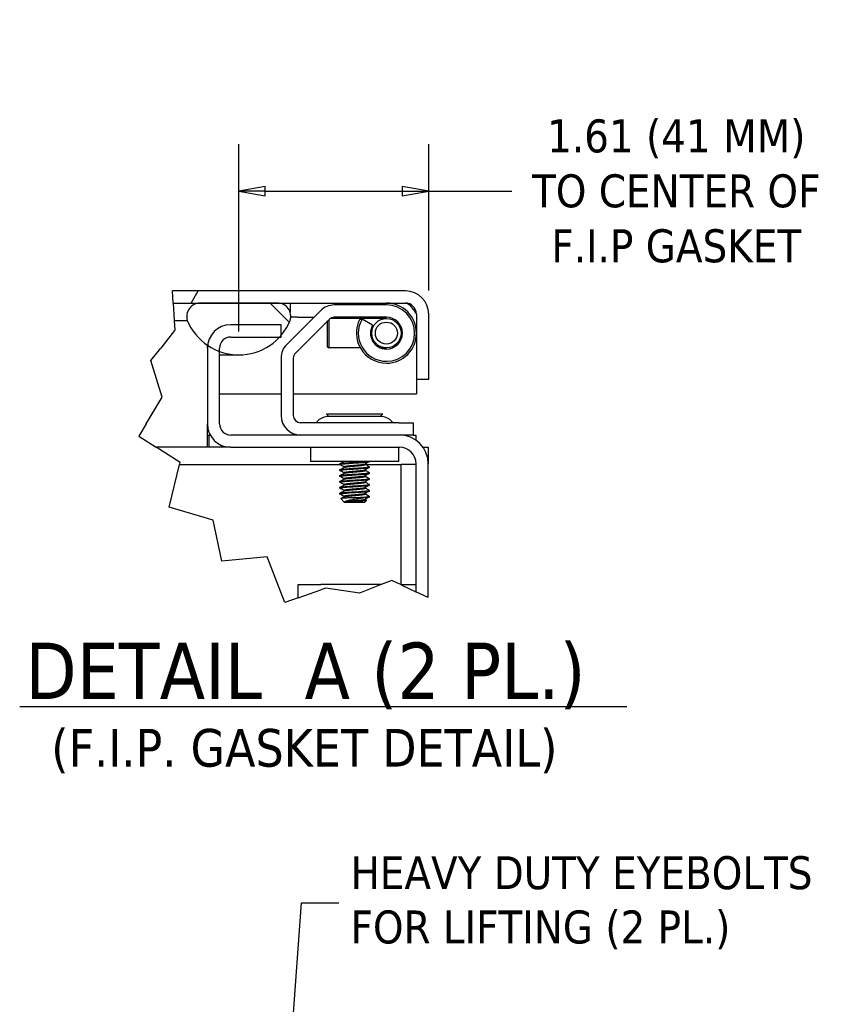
# Model space of a CAD drawing. Extents: x 784 to 1207, y 24 to 294.
# Tile 45 of 217: x 795 to 838, y 239 to 291. Entities that reach past the tile are written whole.
import ezdxf

# ---------------------------------------------------------------- set-up
doc = ezdxf.new("R2010")
doc.units = 0
doc.header["$LTSCALE"] = 4
doc.header["$MEASUREMENT"] = 0
doc.layers.get('0').update_dxf_attribs({"linetype": 'CONTINUOUS'})
doc.layers.get('DEFPOINTS').update_dxf_attribs({"linetype": 'CONTINUOUS'})
doc.styles.add('ROMANS', font='romans.shx')
doc.styles.add('Text Style168', font='tahoma.ttf')
doc.styles.add('Text Style40', font='tahoma.ttf')
doc.dimstyles.new('Default (ANSI)', dxfattribs={"dimscale": 20, "dimtxt": 0.07, "dimasz": 0.07, "dimexe": 0.125, "dimexo": 0.0625, "dimgap": 0.031496, "dimtad": 0, "dimtih": 1, "dimtoh": 1, "dimrnd": 1e-08, "dimzin": 0, "dimdsep": 46, "dimtxsty": 'ROMANS', "dimblk": 'Filled-1', "dimcen": 0.09, "dimdle": 0.393701, "dimclrd": 256, "dimclre": 256, "dimclrt": 256, "dimadec": 0, "dimazin": 0, "dimtfac": 0.928571, "dimtofl": 0, "dimtmove": 0, "dimatfit": 3, "dimfxl": 1, "dimtolj": 1, "dimtzin": 0, "dimlwd": -1, "dimlwe": -1, "dimarcsym": 0})
doc.dimstyles.new('Default (ANSI)$7', dxfattribs={"dimscale": 20, "dimtxt": 0.07, "dimasz": 0.098425, "dimexe": 0.125, "dimexo": 0.0625, "dimgap": 0.031496, "dimtad": 0, "dimtih": 1, "dimtoh": 1, "dimrnd": 1e-08, "dimzin": 0, "dimdsep": 46, "dimtxsty": 'ROMANS', "dimblk": 'Filled-1', "dimcen": 0.09, "dimdle": 0.393701, "dimclrd": 256, "dimclre": 256, "dimclrt": 256, "dimadec": 0, "dimazin": 0, "dimtfac": 0.928571, "dimtofl": 0, "dimtmove": 0, "dimatfit": 3, "dimfxl": 1, "dimtolj": 1, "dimtzin": 0, "dimlwd": -1, "dimlwe": -1, "dimarcsym": 0})

# ---------------------------------------------------------------- blocks, each defined once
blk = doc.blocks.new('Filled-1')
at = {"color": 0}
for p, q in [((0, 0), (-1, 0.179)), ((-1, 0.179), (-1, -0.179)), ((-1, 0), (0, 0)), ((-1, -0.179), (0, 0))]:
    blk.add_line(p, q, dxfattribs=at)
at = {"color": 0, "flags": 128}
blk.add_lwpolyline([(-1, -0.179), (0, 0), (-1, 0.179), (-1, -0.179)], dxfattribs=at)
at = {"color": 0}
blk.add_solid([(-1, -0.179), (0, 0), (-1, 0.179), (-1, -0.179)], dxfattribs=at)
blk = doc.blocks.new('*D15')
at = {"transparency": 16777216}
for p, q in [((806.386, 274.394), (806.386, 284.337)), ((816.464, 276.558), (816.464, 284.337)), ((807.786, 281.837), (815.064, 281.837)), ((816.464, 281.837), (820.872, 281.837))]:
    blk.add_line(p, q, dxfattribs=at)
at = {"layer": 'DEFPOINTS', "color": 0, "transparency": 16777216}
for p in [(806.386, 281.837), (816.464, 275.308), (806.386, 273.144)]:
    blk.add_point(p, dxfattribs=at)
at = {"transparency": 16777216, "xscale": 1.400000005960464, "yscale": 1.400000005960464, "zscale": 1.400000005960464, "rotation": 180}
blk.add_blockref('Filled-1', (806.386, 281.837), dxfattribs=at)
at = {"transparency": 16777216, "xscale": 1.400000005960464, "yscale": 1.400000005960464, "zscale": 1.400000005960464}
blk.add_blockref('Filled-1', (816.464, 281.837), dxfattribs=at)
at = {"transparency": 16777216, "insert": (829.598, 281.837), "char_height": 1.4, "attachment_point": 5, "style": 'ROMANS'}
blk.add_mtext('\\A1;\\fTahoma|b0|i0;\\H1.7500;1.61 (41 MM)\\P\\fTahoma|b0|i0;\\H1.7500;TO CENTER OF\\P\\fTahoma|b0|i0;\\H1.7500;F.I.P GASKET', dxfattribs=at)

msp = doc.modelspace()

# ---------------------------------------------------------------- hatches: boundary and pattern name
h = msp.add_hatch()
h.set_pattern_fill('ANSI31', color=256, scale=156.25, angle=15, style=0)
h.set_pattern_definition([(60, (775.766, 31.943), (-16.9146, 9.7656), [])])
edge = h.paths.add_edge_path()
edge.add_line((802.901, 275.894), (802.862, 276.544))
edge.add_line((802.862, 276.544), (815.228, 276.544))
edge.add_ellipse((815.228, 275.308), major_axis=(1.236, 0), ratio=1, start_angle=0, end_angle=90, ccw=False)
edge.add_line((816.464, 275.308), (816.464, 271.856))
edge.add_line((816.464, 271.856), (815.814, 271.856))
edge.add_line((815.814, 271.856), (815.814, 275.308))
edge.add_ellipse((815.228, 275.308), major_axis=(0, 0.586), ratio=1, start_angle=270, end_angle=360)
edge.add_line((815.228, 275.894), (808.437, 275.894))
edge.add_line((808.437, 275.894), (804.336, 275.894))
edge.add_line((804.336, 275.894), (802.901, 275.894))
h = msp.add_hatch()
h.set_pattern_fill('ANSI31', color=256, scale=156.25, angle=90.0002, style=0)
h.set_pattern_definition([(135, (775.766, 31.943), (-13.8106, -13.8107), [])])
edge = h.paths.add_edge_path()
edge.add_line((808.437, 275.894), (804.336, 275.894))
edge.add_ellipse((804.336, 275.181), major_axis=(0, 0.713), ratio=1, start_angle=0, end_angle=106.5734)
edge.add_ellipse((806.386, 276.1), major_axis=(-2.734, -1.122), ratio=1, start_angle=0, end_angle=33.5846)
edge.add_ellipse((806.386, 276.1), major_axis=(-1.657, -2.448), ratio=1, start_angle=0, end_angle=14.0006)
edge.add_ellipse((806.386, 276.1), major_axis=(-1.016, -2.776), ratio=1, start_angle=0, end_angle=67.3212)
edge.add_ellipse((806.386, 276.1), major_axis=(2.17, -2.007), ratio=1, start_angle=0, end_angle=2.0675)
edge.add_ellipse((806.386, 276.1), major_axis=(2.241, -1.928), ratio=1, start_angle=0, end_angle=18.3897)
edge.add_ellipse((808.437, 275.181), major_axis=(0.684, -0.203), ratio=1, start_angle=0, end_angle=106.5734)

# ---------------------------------------------------------------- linework, layer by layer
for p, q in [((802.901, 275.894), (802.862, 276.544)), ((815.228, 276.544), (802.862, 276.544)), ((802.901, 275.894), (815.228, 275.894)), ((802.901, 275.894), (802.956, 274.977)), ((808.437, 275.894), (804.336, 275.894)), ((810.717, 275.489), (808.932, 273.704)), ((809.111, 275.894), (809.111, 275.413)), ((814.221, 275.794), (811.453, 275.794)), ((802.956, 274.977), (802.988, 274.461)), ((802.956, 274.977), (803.261, 274.977)), ((803.261, 274.977), (803.652, 274.977)), ((809.502, 275.144), (809.149, 275.144)), ((811.177, 275.029), (809.391, 273.244)), ((809.502, 275.144), (810.372, 275.144)), ((811.096, 273.581), (811.096, 274.949)), ((811.158, 275.011), (811.158, 273.519)), ((813.049, 275.081), (811.241, 275.081)), ((814.221, 275.144), (811.453, 275.144)), ((812.901, 274.999), (812.812, 275.046)), ((813.49, 274.722), (812.927, 275.046)), ((814.221, 275.081), (813.049, 275.081)), ((815.81, 275.308), (815.81, 274.419)), ((815.814, 275.308), (815.814, 271.856)), ((816.464, 271.856), (816.464, 275.308)), ((802.968, 274.437), (802.243, 273.506)), ((802.988, 274.461), (802.968, 274.437)), ((808.627, 274.742), (805.957, 274.742)), ((808.627, 274.092), (808.627, 274.742)), ((805.957, 274.092), (808.627, 274.092)), ((815.81, 274.182), (815.81, 271.075)), ((801.727, 272.845), (802.243, 273.506)), ((804.721, 273.506), (804.721, 273.642)), ((804.721, 273.506), (804.721, 269.478)), ((805.371, 269.478), (805.371, 273.506)), ((811.096, 273.581), (811.158, 273.519)), ((812.832, 273.519), (811.158, 273.519)), ((813.902, 273.519), (814.221, 273.519)), ((802.326, 270.894), (801.727, 272.845)), ((805.371, 273.144), (806.386, 273.144)), ((808.627, 272.968), (808.627, 269.933)), ((809.277, 272.968), (809.277, 269.933)), ((815.814, 271.856), (816.464, 271.856)), ((801.477, 269.478), (802.326, 270.894)), ((805.371, 271.075), (808.627, 271.075)), ((809.277, 271.075), (815.81, 271.075)), ((811.043, 270.015), (814.024, 270.015)), ((811.17, 269.868), (811.043, 270.015)), ((813.985, 269.868), (811.081, 269.868)), ((813.896, 269.868), (814.024, 270.015)), ((801.477, 269.478), (801.089, 268.831)), ((804.721, 268.242), (804.721, 269.478)), ((814.877, 269.542), (809.668, 269.542)), ((814.877, 269.542), (815.658, 269.542)), ((815.658, 268.892), (815.658, 269.542)), ((801.089, 268.831), (802.007, 268.242)), ((804.721, 268.892), (804.818, 268.892)), ((804.818, 268.892), (804.868, 268.892)), ((804.818, 268.242), (804.818, 268.892)), ((814.911, 268.892), (805.957, 268.892)), ((815.658, 268.892), (814.911, 268.892)), ((815.658, 268.892), (815.789, 268.892)), ((815.789, 268.892), (815.789, 268.614)), ((803.272, 267.43), (802.007, 268.242)), ((804.721, 268.242), (802.007, 268.242)), ((804.818, 268.242), (804.721, 268.242)), ((805.957, 268.242), (804.818, 268.242)), ((805.957, 268.242), (814.911, 268.242)), ((810.189, 268.242), (810.189, 267.492)), ((814.877, 267.492), (814.877, 268.242)), ((816.162, 268.242), (816.439, 268.242)), ((816.439, 268.242), (816.439, 267.363)), ((802.688, 265.062), (803.247, 267.33)), ((803.247, 267.33), (803.256, 267.363)), ((803.247, 267.33), (811.752, 267.33)), ((803.256, 267.363), (803.272, 267.43)), ((810.58, 267.492), (810.189, 267.492)), ((814.486, 267.492), (810.58, 267.492)), ((811.752, 267.325), (811.752, 267.364)), ((811.963, 267.492), (811.963, 267.486)), ((811.963, 267.208), (811.963, 267.173)), ((813.103, 267.361), (813.103, 267.325)), ((813.103, 267.33), (814.813, 267.33)), ((813.314, 267.482), (813.314, 267.492)), ((813.314, 267.169), (813.314, 267.208)), ((814.877, 267.492), (814.486, 267.492)), ((814.813, 267.33), (815.008, 267.33)), ((815.008, 260.949), (815.008, 267.33)), ((815.789, 267.33), (815.008, 267.33)), ((815.789, 267.363), (815.789, 260.575)), ((816.439, 260.274), (816.439, 267.363)), ((811.752, 267.013), (811.752, 267.052)), ((811.752, 266.7), (811.752, 266.739)), ((811.963, 266.896), (811.963, 266.861)), ((811.963, 266.583), (811.963, 266.548)), ((813.103, 267.048), (813.103, 267.013)), ((813.103, 266.736), (813.103, 266.7)), ((813.314, 266.857), (813.314, 266.896)), ((813.314, 266.544), (813.314, 266.583)), ((811.752, 266.388), (811.752, 266.427)), ((811.752, 266.075), (811.752, 266.114)), ((811.963, 266.271), (811.963, 266.236)), ((813.103, 266.423), (813.103, 266.388)), ((813.103, 266.111), (813.103, 266.075)), ((813.314, 266.232), (813.314, 266.271)), ((811.752, 265.763), (811.752, 265.802)), ((811.986, 265.327), (811.798, 265.515)), ((811.963, 265.958), (811.963, 265.923)), ((811.963, 265.646), (811.963, 265.611)), ((813.013, 265.562), (812.437, 265.562)), ((813.103, 265.798), (813.103, 265.763)), ((813.314, 265.919), (813.314, 265.958)), ((813.314, 265.607), (813.314, 265.646)), ((805.023, 264.378), (802.688, 265.062)), ((811.986, 265.327), (813.08, 265.327)), ((811.995, 265.35), (812.286, 265.35)), ((813.08, 265.327), (813.167, 265.415)), ((813.103, 265.486), (813.103, 265.45)), ((805.484, 262.189), (805.023, 264.378)), ((807.898, 262.424), (805.484, 262.189)), ((808.822, 259.996), (807.898, 262.424)), ((809.539, 260.949), (810.743, 260.949)), ((809.539, 260.25), (809.539, 260.949)), ((813.935, 260.949), (810.743, 260.949)), ((813.935, 260.949), (812.789, 260.503)), ((814.503, 261.169), (813.935, 260.949)), ((814.813, 261.026), (814.503, 261.169)), ((814.981, 260.949), (814.813, 261.026)), ((815.008, 260.936), (814.981, 260.949)), ((815.008, 260.949), (814.981, 260.949)), ((815.008, 260.949), (815.789, 260.949)), ((815.008, 260.936), (815.789, 260.575)), ((809.539, 260.25), (810.743, 260.675)), ((811.003, 260.766), (810.743, 260.675)), ((812.789, 260.503), (811.003, 260.766)), ((816.439, 260.274), (815.789, 260.575)), ((809.539, 260.25), (808.822, 259.996)), ((794.763, 254.485), (826.968, 254.485))]:
    msp.add_line(p, q)
for radius in [0.781, 0.781, 0.585]:
    msp.add_circle((814.221, 274.3), radius)
for centre, radius, start, end in [((815.228, 275.308), 1.236, 0, 90), ((804.336, 275.181), 0.713, 90, 196.5734), ((808.437, 275.181), 0.713, 343.4266, 90), ((811.453, 274.753), 1.041, 90, 135), ((814.221, 274.3), 1.594, 270, 90), ((814.221, 274.3), 1.494, 270, 90), ((815.228, 275.308), 0.586, 0, 90), ((806.386, 276.1), 2.956, 202.3182, 337.6818), ((811.453, 274.753), 0.391, 90, 135), ((814.221, 274.3), 1.594, 152.0866, 270), ((814.221, 274.3), 1.494, 150.0346, 270), ((814.221, 274.3), 0.844, 270, 90), ((805.957, 273.506), 1.236, 90, 180), ((814.221, 274.3), 0.844, 150.0346, 270), ((805.957, 273.506), 0.586, 90, 180), ((809.668, 272.968), 1.041, 135, 180), ((809.668, 272.968), 0.391, 135, 180), ((809.668, 269.933), 1.041, 180, 270), ((809.668, 269.933), 0.391, 180, 270), ((811.119, 269.122), 0.747, 93.9479, 139.2152), ((811.081, 269.672), 0.195, 90, 93.9479), ((813.985, 269.672), 0.195, 86.0521, 90), ((813.947, 269.122), 0.747, 40.7848, 86.0521), ((805.957, 269.478), 1.236, 180, 270), ((805.957, 269.478), 0.586, 180, 270), ((810.406, 269.738), 0.195, 270, 319.2152), ((814.661, 269.738), 0.195, 220.7848, 270), ((814.911, 267.363), 1.529, 0, 90), ((814.911, 267.363), 0.879, 0, 90)]:
    msp.add_arc(centre, radius, start, end)
for points, knots in [([(815.228, 275.894), (815.368, 275.894), (815.507, 275.758), (815.646, 275.559), (815.701, 275.481), (815.755, 275.395), (815.81, 275.308)], [0, 0, 0, 0, 1.127197, 1.127197, 1.127197, 1.570796, 1.570796, 1.570796, 1.570796]), ([(811.917, 267.398), (812.029, 267.409), (812.204, 267.422), (812.385, 267.433), (812.402, 267.434), (812.42, 267.436), (812.437, 267.437), (812.635, 267.449), (812.856, 267.464), (813.013, 267.476), (813.081, 267.481), (813.14, 267.487), (813.188, 267.492)], [0.55, 0.55, 0.55, 0.55, 0.55760233, 0.55760233, 0.55760233, 0.55833333, 0.55833333, 0.55833333, 0.56666667, 0.56666667, 0.56666667, 0.57024602, 0.57024602, 0.57024602, 0.57024602]), ([(811.917, 267.358), (812.029, 267.369), (812.204, 267.383), (812.385, 267.394), (812.402, 267.395), (812.42, 267.396), (812.437, 267.398), (812.635, 267.41), (812.856, 267.425), (813.013, 267.437), (813.171, 267.449), (813.284, 267.464), (813.308, 267.476), (813.312, 267.478), (813.314, 267.48), (813.314, 267.482)], [0.48333333, 0.48333333, 0.48333333, 0.48333333, 0.49093566, 0.49093566, 0.49093566, 0.49166667, 0.49166667, 0.49166667, 0.5, 0.5, 0.5, 0.50833333, 0.50833333, 0.50833333, 0.50966148, 0.50966148, 0.50966148, 0.50966148]), ([(811.917, 267.085), (812.029, 267.096), (812.204, 267.109), (812.385, 267.121), (812.402, 267.122), (812.42, 267.123), (812.437, 267.124), (812.635, 267.136), (812.856, 267.151), (813.013, 267.163), (813.171, 267.175), (813.284, 267.19), (813.308, 267.202), (813.316, 267.206), (813.315, 267.21), (813.308, 267.214)], [0.48333333, 0.48333333, 0.48333333, 0.48333333, 0.49093566, 0.49093566, 0.49093566, 0.49166667, 0.49166667, 0.49166667, 0.5, 0.5, 0.5, 0.50833333, 0.50833333, 0.50833333, 0.5108899, 0.5108899, 0.5108899, 0.5108899]), ([(811.917, 267.046), (812.029, 267.057), (812.204, 267.07), (812.385, 267.082), (812.402, 267.083), (812.42, 267.084), (812.437, 267.085), (812.635, 267.097), (812.856, 267.112), (813.013, 267.124), (813.171, 267.136), (813.284, 267.151), (813.308, 267.163), (813.312, 267.165), (813.314, 267.167), (813.314, 267.169)], [0.41666667, 0.41666667, 0.41666667, 0.41666667, 0.42426899, 0.42426899, 0.42426899, 0.425, 0.425, 0.425, 0.43333333, 0.43333333, 0.43333333, 0.44166667, 0.44166667, 0.44166667, 0.44299481, 0.44299481, 0.44299481, 0.44299481]), ([(811.917, 266.773), (812.029, 266.784), (812.204, 266.797), (812.385, 266.808), (812.402, 266.809), (812.42, 266.811), (812.437, 266.812), (812.635, 266.824), (812.856, 266.839), (813.013, 266.851), (813.171, 266.863), (813.284, 266.878), (813.308, 266.89), (813.316, 266.893), (813.315, 266.897), (813.308, 266.901)], [0.41666667, 0.41666667, 0.41666667, 0.41666667, 0.42426899, 0.42426899, 0.42426899, 0.425, 0.425, 0.425, 0.43333333, 0.43333333, 0.43333333, 0.44166667, 0.44166667, 0.44166667, 0.44422324, 0.44422324, 0.44422324, 0.44422324]), ([(811.917, 266.733), (812.029, 266.744), (812.204, 266.758), (812.385, 266.769), (812.402, 266.77), (812.42, 266.771), (812.437, 266.773), (812.635, 266.785), (812.856, 266.8), (813.013, 266.812), (813.171, 266.824), (813.284, 266.839), (813.308, 266.851), (813.312, 266.853), (813.314, 266.855), (813.314, 266.857)], [0.35, 0.35, 0.35, 0.35, 0.35760233, 0.35760233, 0.35760233, 0.35833333, 0.35833333, 0.35833333, 0.36666667, 0.36666667, 0.36666667, 0.375, 0.375, 0.375, 0.37632814, 0.37632814, 0.37632814, 0.37632814]), ([(811.917, 266.46), (812.029, 266.471), (812.204, 266.484), (812.385, 266.496), (812.402, 266.497), (812.42, 266.498), (812.437, 266.499), (812.635, 266.511), (812.856, 266.526), (813.013, 266.538), (813.171, 266.55), (813.284, 266.565), (813.308, 266.577), (813.316, 266.581), (813.315, 266.585), (813.308, 266.589)], [0.35, 0.35, 0.35, 0.35, 0.35760233, 0.35760233, 0.35760233, 0.35833333, 0.35833333, 0.35833333, 0.36666667, 0.36666667, 0.36666667, 0.375, 0.375, 0.375, 0.37755657, 0.37755657, 0.37755657, 0.37755657]), ([(811.917, 266.421), (812.029, 266.432), (812.204, 266.445), (812.385, 266.457), (812.402, 266.458), (812.42, 266.459), (812.437, 266.46), (812.635, 266.472), (812.856, 266.487), (813.013, 266.499), (813.171, 266.511), (813.284, 266.526), (813.308, 266.538), (813.312, 266.54), (813.314, 266.542), (813.314, 266.544)], [0.28333333, 0.28333333, 0.28333333, 0.28333333, 0.29093566, 0.29093566, 0.29093566, 0.29166667, 0.29166667, 0.29166667, 0.3, 0.3, 0.3, 0.30833333, 0.30833333, 0.30833333, 0.30966148, 0.30966148, 0.30966148, 0.30966148]), ([(811.917, 266.148), (812.029, 266.159), (812.204, 266.172), (812.385, 266.183), (812.402, 266.184), (812.42, 266.186), (812.437, 266.187), (812.635, 266.199), (812.856, 266.214), (813.013, 266.226), (813.171, 266.238), (813.284, 266.253), (813.308, 266.265), (813.316, 266.268), (813.315, 266.272), (813.308, 266.276)], [0.28333333, 0.28333333, 0.28333333, 0.28333333, 0.29093566, 0.29093566, 0.29093566, 0.29166667, 0.29166667, 0.29166667, 0.3, 0.3, 0.3, 0.30833333, 0.30833333, 0.30833333, 0.3108899, 0.3108899, 0.3108899, 0.3108899]), ([(811.917, 266.108), (812.029, 266.119), (812.204, 266.133), (812.385, 266.144), (812.402, 266.145), (812.42, 266.146), (812.437, 266.148), (812.635, 266.16), (812.856, 266.175), (813.013, 266.187), (813.171, 266.199), (813.284, 266.214), (813.308, 266.226), (813.312, 266.228), (813.314, 266.23), (813.314, 266.232)], [0.21666667, 0.21666667, 0.21666667, 0.21666667, 0.22426899, 0.22426899, 0.22426899, 0.225, 0.225, 0.225, 0.23333333, 0.23333333, 0.23333333, 0.24166667, 0.24166667, 0.24166667, 0.24299481, 0.24299481, 0.24299481, 0.24299481]), ([(811.937, 265.536), (811.886, 265.533), (811.858, 265.53), (811.817, 265.525), (811.804, 265.522), (811.798, 265.518), (811.797, 265.516), (811.798, 265.515)], [-0.6731184, -0.6731184, -0.6731184, -0.6731184, -0.6119704, -0.6119704, -0.534949, -0.534949, -0.5052046, -0.5052046, -0.5052046, -0.5052046]), ([(811.917, 265.835), (812.029, 265.846), (812.204, 265.859), (812.385, 265.871), (812.402, 265.872), (812.42, 265.873), (812.437, 265.874), (812.635, 265.886), (812.856, 265.901), (813.013, 265.913), (813.171, 265.925), (813.284, 265.94), (813.308, 265.952), (813.316, 265.956), (813.315, 265.96), (813.308, 265.964)], [0.21666667, 0.21666667, 0.21666667, 0.21666667, 0.22426899, 0.22426899, 0.22426899, 0.225, 0.225, 0.225, 0.23333333, 0.23333333, 0.23333333, 0.24166667, 0.24166667, 0.24166667, 0.24422324, 0.24422324, 0.24422324, 0.24422324]), ([(811.917, 265.796), (812.029, 265.807), (812.204, 265.82), (812.385, 265.832), (812.402, 265.833), (812.42, 265.834), (812.437, 265.835), (812.635, 265.847), (812.856, 265.862), (813.013, 265.874), (813.171, 265.886), (813.284, 265.901), (813.308, 265.913), (813.312, 265.915), (813.314, 265.917), (813.314, 265.919)], [0.15, 0.15, 0.15, 0.15, 0.15760233, 0.15760233, 0.15760233, 0.15833333, 0.15833333, 0.15833333, 0.16666667, 0.16666667, 0.16666667, 0.175, 0.175, 0.175, 0.17632814, 0.17632814, 0.17632814, 0.17632814]), ([(812.437, 265.562), (812.387, 265.56), (812.338, 265.558), (812.291, 265.556), (812.245, 265.553), (812.199, 265.551), (812.156, 265.549), (812.113, 265.547), (812.073, 265.545), (812.037, 265.543), (812, 265.541), (811.966, 265.538), (811.937, 265.536)], [0, 0, 0, 0, 0.000611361, 0.000611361, 0.000611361, 0.001222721, 0.001222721, 0.001222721, 0.001834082, 0.001834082, 0.001834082, 0.002445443, 0.002445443, 0.002445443, 0.002445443]), ([(812.055, 265.386), (812.075, 265.394), (812.113, 265.406), (812.229, 265.434), (812.287, 265.446), (812.393, 265.465), (812.435, 265.472), (812.567, 265.493), (812.657, 265.507), (812.84, 265.535), (812.931, 265.549), (813.013, 265.562)], [-0.4811218, -0.4811218, -0.4811218, -0.4811218, -0.3702176, -0.3702176, -0.2839907, -0.2839907, -0.2279337, -0.2279337, -0.1175301, -0.1175301, 0, 0, 0, 0]), ([(812.437, 265.562), (812.618, 265.573), (812.818, 265.586), (812.971, 265.597), (812.985, 265.599), (813, 265.6), (813.013, 265.601), (813.171, 265.613), (813.284, 265.628), (813.308, 265.64), (813.316, 265.643), (813.315, 265.647), (813.308, 265.651)], [0.15833333, 0.15833333, 0.15833333, 0.15833333, 0.16593566, 0.16593566, 0.16593566, 0.16666667, 0.16666667, 0.16666667, 0.175, 0.175, 0.175, 0.17755657, 0.17755657, 0.17755657, 0.17755657]), ([(813.013, 265.562), (813.157, 265.573), (813.265, 265.586), (813.3, 265.597), (813.304, 265.599), (813.306, 265.6), (813.308, 265.601), (813.312, 265.603), (813.314, 265.605), (813.314, 265.607)], [0.099999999, 0.099999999, 0.099999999, 0.099999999, 0.107602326, 0.107602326, 0.107602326, 0.108333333, 0.108333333, 0.108333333, 0.109661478, 0.109661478, 0.109661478, 0.109661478]), ([(813.166, 265.419), (813.172, 265.415), (813.167, 265.412), (813.119, 265.403), (813.08, 265.399), (812.981, 265.39), (812.919, 265.386), (812.778, 265.378), (812.706, 265.374), (812.56, 265.366), (812.498, 265.362), (812.394, 265.357), (812.338, 265.354), (812.286, 265.35)], [-0.403104, -0.403104, -0.403104, -0.403104, -0.3267095, -0.3267095, -0.2541612, -0.2541612, -0.1872275, -0.1872275, -0.1293211, -0.1293211, -0.0723048, -0.0723048, 0, 0, 0, 0])]:
    msp.add_open_spline(points, degree=3, knots=knots)
for points in [[(815.81, 275.308), (815.776, 275.422), (815.742, 275.535), (815.708, 275.644)], [(811.757, 267.32), (811.736, 267.332), (811.797, 267.347), (811.917, 267.358)], [(811.753, 267.364), (811.754, 267.375), (811.814, 267.387), (811.917, 267.398)], [(811.753, 267.052), (811.754, 267.063), (811.814, 267.075), (811.917, 267.085)], [(811.757, 267.37), (811.828, 267.41), (811.899, 267.45), (811.971, 267.49)], [(811.963, 267.205), (811.894, 267.243), (811.826, 267.282), (811.757, 267.32)], [(811.757, 267.058), (811.828, 267.097), (811.899, 267.137), (811.971, 267.177)], [(813.31, 267.476), (813.239, 267.437), (813.168, 267.397), (813.097, 267.357)], [(813.31, 267.164), (813.239, 267.124), (813.168, 267.085), (813.097, 267.045)], [(813.103, 267.329), (813.172, 267.291), (813.24, 267.252), (813.309, 267.214)], [(811.757, 267.008), (811.736, 267.019), (811.797, 267.034), (811.917, 267.046)], [(811.757, 266.695), (811.736, 266.707), (811.797, 266.722), (811.917, 266.733)], [(811.753, 266.739), (811.754, 266.75), (811.814, 266.762), (811.917, 266.773)], [(811.963, 266.892), (811.894, 266.931), (811.826, 266.969), (811.757, 267.008)], [(811.757, 266.745), (811.828, 266.785), (811.899, 266.825), (811.971, 266.865)], [(811.963, 266.58), (811.894, 266.618), (811.826, 266.657), (811.757, 266.695)], [(813.31, 266.851), (813.239, 266.812), (813.168, 266.772), (813.097, 266.732)], [(813.103, 267.017), (813.172, 266.978), (813.24, 266.94), (813.309, 266.901)], [(813.103, 266.704), (813.172, 266.666), (813.24, 266.627), (813.309, 266.589)], [(811.757, 266.383), (811.736, 266.394), (811.797, 266.409), (811.917, 266.421)], [(811.757, 266.07), (811.736, 266.082), (811.797, 266.097), (811.917, 266.108)], [(811.753, 266.427), (811.754, 266.438), (811.814, 266.45), (811.917, 266.46)], [(811.753, 266.114), (811.754, 266.125), (811.814, 266.137), (811.917, 266.148)], [(811.757, 266.433), (811.828, 266.472), (811.899, 266.512), (811.971, 266.552)], [(811.963, 266.267), (811.894, 266.306), (811.826, 266.344), (811.757, 266.383)], [(811.757, 266.12), (811.828, 266.16), (811.899, 266.2), (811.971, 266.24)], [(811.963, 265.955), (811.894, 265.993), (811.826, 266.032), (811.757, 266.07)], [(813.31, 266.539), (813.239, 266.499), (813.168, 266.46), (813.097, 266.42)], [(813.31, 266.226), (813.239, 266.187), (813.168, 266.147), (813.097, 266.107)], [(813.103, 266.392), (813.172, 266.353), (813.24, 266.315), (813.309, 266.276)], [(813.103, 266.079), (813.172, 266.041), (813.24, 266.002), (813.309, 265.964)], [(811.757, 265.758), (811.736, 265.769), (811.797, 265.784), (811.917, 265.796)], [(811.753, 265.802), (811.754, 265.813), (811.814, 265.825), (811.917, 265.835)], [(811.757, 265.808), (811.828, 265.847), (811.899, 265.887), (811.971, 265.927)], [(811.963, 265.642), (811.894, 265.681), (811.826, 265.719), (811.757, 265.758)], [(811.8, 265.519), (811.857, 265.551), (811.914, 265.583), (811.971, 265.615)], [(813.31, 265.914), (813.239, 265.874), (813.168, 265.835), (813.097, 265.795)], [(813.31, 265.601), (813.239, 265.562), (813.168, 265.522), (813.097, 265.482)], [(813.103, 265.767), (813.172, 265.728), (813.24, 265.69), (813.309, 265.651)], [(811.995, 265.35), (812.004, 265.363), (812.024, 265.375), (812.055, 265.386)], [(813.103, 265.454), (813.124, 265.443), (813.145, 265.431), (813.166, 265.419)]]:
    msp.add_open_spline(points, degree=3)
for points, weights, knots in [([(811.963, 267.208), (811.963, 267.225), (812.084, 267.241), (812.229, 267.261), (812.463, 267.28), (812.697, 267.3), (812.883, 267.319), (813.063, 267.338), (813.097, 267.357)], [0.979603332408, 0.936011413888, 1, 0.923879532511, 1, 0.923879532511, 1, 0.926499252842, 0.994940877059], [0.47632814, 0.47632814, 0.47632814, 0.48333333, 0.48333333, 0.49166667, 0.49166667, 0.5, 0.5, 0.50804654, 0.50804654, 0.50804654]), ([(811.971, 267.177), (811.994, 267.19), (812.084, 267.202), (812.229, 267.222), (812.463, 267.241), (812.697, 267.261), (812.883, 267.28), (813.07, 267.3), (813.099, 267.319), (813.103, 267.322), (813.103, 267.325)], [0.96486265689, 0.951392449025, 1, 0.923879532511, 1, 0.923879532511, 1, 0.923879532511, 1, 0.987868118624, 0.979603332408], [0.47801199, 0.47801199, 0.47801199, 0.48333333, 0.48333333, 0.49166667, 0.49166667, 0.5, 0.5, 0.50833333, 0.50833333, 0.50966148, 0.50966148, 0.50966148]), ([(811.963, 266.896), (811.963, 266.913), (812.084, 266.929), (812.229, 266.948), (812.463, 266.968), (812.697, 266.987), (812.883, 267.007), (813.063, 267.026), (813.097, 267.045)], [0.979603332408, 0.936011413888, 1, 0.923879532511, 1, 0.923879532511, 1, 0.926499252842, 0.994940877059], [0.40966148, 0.40966148, 0.40966148, 0.41666667, 0.41666667, 0.425, 0.425, 0.43333333, 0.43333333, 0.44137987, 0.44137987, 0.44137987]), ([(811.963, 266.583), (811.963, 266.6), (812.084, 266.616), (812.229, 266.636), (812.463, 266.655), (812.697, 266.675), (812.883, 266.694), (813.063, 266.713), (813.097, 266.732)], [0.979603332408, 0.936011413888, 1, 0.923879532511, 1, 0.923879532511, 1, 0.926499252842, 0.994940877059], [0.34299481, 0.34299481, 0.34299481, 0.35, 0.35, 0.35833333, 0.35833333, 0.36666667, 0.36666667, 0.3747132, 0.3747132, 0.3747132]), ([(811.971, 266.865), (811.994, 266.878), (812.084, 266.89), (812.229, 266.909), (812.463, 266.929), (812.697, 266.948), (812.883, 266.968), (813.07, 266.987), (813.099, 267.007), (813.103, 267.01), (813.103, 267.013)], [0.96486265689, 0.951392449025, 1, 0.923879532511, 1, 0.923879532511, 1, 0.923879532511, 1, 0.987868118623, 0.979603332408], [0.41134533, 0.41134533, 0.41134533, 0.41666667, 0.41666667, 0.425, 0.425, 0.43333333, 0.43333333, 0.44166667, 0.44166667, 0.44299481, 0.44299481, 0.44299481]), ([(811.971, 266.552), (811.994, 266.565), (812.084, 266.577), (812.229, 266.597), (812.463, 266.616), (812.697, 266.636), (812.883, 266.655), (813.07, 266.675), (813.099, 266.694), (813.103, 266.697), (813.103, 266.7)], [0.96486265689, 0.951392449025, 1, 0.923879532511, 1, 0.923879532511, 1, 0.923879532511, 1, 0.987868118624, 0.979603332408], [0.34467866, 0.34467866, 0.34467866, 0.35, 0.35, 0.35833333, 0.35833333, 0.36666667, 0.36666667, 0.375, 0.375, 0.37632814, 0.37632814, 0.37632814]), ([(811.963, 266.271), (811.963, 266.288), (812.084, 266.304), (812.229, 266.323), (812.463, 266.343), (812.697, 266.362), (812.883, 266.382), (813.063, 266.401), (813.097, 266.42)], [0.979603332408, 0.936011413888, 1, 0.923879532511, 1, 0.923879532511, 1, 0.926499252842, 0.994940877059], [0.27632814, 0.27632814, 0.27632814, 0.28333333, 0.28333333, 0.29166667, 0.29166667, 0.3, 0.3, 0.30804654, 0.30804654, 0.30804654]), ([(811.963, 265.958), (811.963, 265.975), (812.084, 265.991), (812.229, 266.011), (812.463, 266.03), (812.697, 266.05), (812.883, 266.069), (813.063, 266.088), (813.097, 266.107)], [0.979603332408, 0.936011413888, 1, 0.923879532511, 1, 0.923879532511, 1, 0.926499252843, 0.994940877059], [0.20966148, 0.20966148, 0.20966148, 0.21666667, 0.21666667, 0.225, 0.225, 0.23333333, 0.23333333, 0.24137987, 0.24137987, 0.24137987]), ([(811.971, 266.24), (811.994, 266.253), (812.084, 266.265), (812.229, 266.284), (812.463, 266.304), (812.697, 266.323), (812.883, 266.343), (813.07, 266.362), (813.099, 266.382), (813.103, 266.385), (813.103, 266.388)], [0.96486265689, 0.951392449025, 1, 0.923879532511, 1, 0.923879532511, 1, 0.923879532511, 1, 0.987868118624, 0.979603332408], [0.27801199, 0.27801199, 0.27801199, 0.28333333, 0.28333333, 0.29166667, 0.29166667, 0.3, 0.3, 0.30833333, 0.30833333, 0.30966148, 0.30966148, 0.30966148]), ([(811.971, 265.927), (811.994, 265.94), (812.084, 265.952), (812.229, 265.972), (812.463, 265.991), (812.697, 266.011), (812.883, 266.03), (813.07, 266.05), (813.099, 266.069), (813.103, 266.072), (813.103, 266.075)], [0.96486265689, 0.951392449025, 1, 0.923879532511, 1, 0.923879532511, 1, 0.923879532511, 1, 0.987868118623, 0.979603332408], [0.21134533, 0.21134533, 0.21134533, 0.21666667, 0.21666667, 0.225, 0.225, 0.23333333, 0.23333333, 0.24166667, 0.24166667, 0.24299481, 0.24299481, 0.24299481]), ([(811.963, 265.646), (811.963, 265.663), (812.084, 265.679), (812.229, 265.698), (812.463, 265.718), (812.697, 265.737), (812.883, 265.757), (813.063, 265.776), (813.097, 265.795)], [0.979603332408, 0.936011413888, 1, 0.923879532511, 1, 0.923879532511, 1, 0.926499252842, 0.994940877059], [0.14299481, 0.14299481, 0.14299481, 0.15, 0.15, 0.15833333, 0.15833333, 0.16666667, 0.16666667, 0.1747132, 0.1747132, 0.1747132]), ([(811.971, 265.615), (811.994, 265.628), (812.084, 265.64), (812.229, 265.659), (812.463, 265.679), (812.697, 265.698), (812.883, 265.718), (813.07, 265.737), (813.099, 265.757), (813.103, 265.76), (813.103, 265.763)], [0.96486265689, 0.951392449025, 1, 0.923879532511, 1, 0.923879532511, 1, 0.923879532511, 1, 0.987868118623, 0.979603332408], [0.14467866, 0.14467866, 0.14467866, 0.15, 0.15, 0.15833333, 0.15833333, 0.16666667, 0.16666667, 0.175, 0.175, 0.17632814, 0.17632814, 0.17632814]), ([(811.995, 265.35), (812.026, 265.359), (812.084, 265.366), (812.229, 265.386), (812.463, 265.405), (812.697, 265.425), (812.883, 265.444), (813.063, 265.463), (813.097, 265.482)], [0.963029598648, 0.968380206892, 1, 0.923879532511, 1, 0.923879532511, 1, 0.926499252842, 0.994940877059], [0.07987174, 0.07987174, 0.07987174, 0.08333333, 0.08333333, 0.09166667, 0.09166667, 0.1, 0.1, 0.10804654, 0.10804654, 0.10804654]), ([(812.286, 265.35), (812.37, 265.359), (812.463, 265.366), (812.697, 265.386), (812.883, 265.405), (813.07, 265.425), (813.099, 265.444), (813.103, 265.447), (813.103, 265.45)], [0.963029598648, 0.968380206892, 1, 0.923879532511, 1, 0.923879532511, 1, 0.987868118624, 0.979603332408], [0.08820507, 0.08820507, 0.08820507, 0.09166667, 0.09166667, 0.1, 0.1, 0.10833333, 0.10833333, 0.10966148, 0.10966148, 0.10966148])]:
    msp.add_rational_spline(points, weights, degree=2, knots=knots)
msp.add_rational_spline([(811.971, 267.49), (811.973, 267.491), (811.976, 267.492)], [0.96486265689, 0.963426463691, 0.962695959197], degree=2)

# ---------------------------------------------------------------- texts
at = {"attachment_point": 7}
for s, insert, char_height, style in [('DETAIL  A (2 PL.)', (795.063, 254.331), 3, 'Text Style168'), ('(F.I.P. GASKET DETAIL)', (796.435, 250.928), 2, 'Text Style40')]:
    msp.add_mtext(s, dxfattribs=dict(at, insert=insert, char_height=char_height, style=style))
at = {"insert": (812.318, 244.061), "char_height": 1.75, "width": 25.89972, "attachment_point": 4, "line_spacing_factor": 0.987884, "style": 'ROMANS'}
msp.add_mtext('{\\fTahoma|b0|i0;HEAVY DUTY EYEBOLTS\\P\\fTahoma|b0|i0;FOR LIFTING (2 PL.)}', dxfattribs=at)

# ---------------------------------------------------------------- dimensions: what is measured, and where the dimension line sits
dim = msp.add_linear_dim(base=(806.386, 281.837), p1=(816.464, 275.308), p2=(806.386, 273.144), angle=180, text='\\fTahoma|b0|i0;\\H1.7500;<> (41 MM)\\P\\fTahoma|b0|i0;\\H1.7500;TO CENTER OF\\P\\fTahoma|b0|i0;\\H1.7500;F.I.P GASKET', dimstyle='Default (ANSI)', override={"dimgap": 0.031496, "dimtih": 0, "dimtoh": 0, "dimdec": 2, "dimlfac": 0.16, "dimtol": 0, "dimlim": 0, "dimtp": 0, "dimtm": 0, "dimtdec": 2, "dimatfit": 2})
dim.commit()
dim.dimension.update_dxf_attribs({"geometry": '*D15', "text_midpoint": (829.598, 281.837), "dimtype": 160})

# ---------------------------------------------------------------- leaders
at = {"annotation_type": 0, "has_hookline": 1, "hookline_direction": 0, "text_width": 25.666}
msp.add_leader([(808.943, 233.346), (809.72, 244.061), (811.688, 244.061)], dimstyle='Default (ANSI)$7', override={"dimtad": 0}, dxfattribs=at)

doc.saveas('drawing.dxf')
